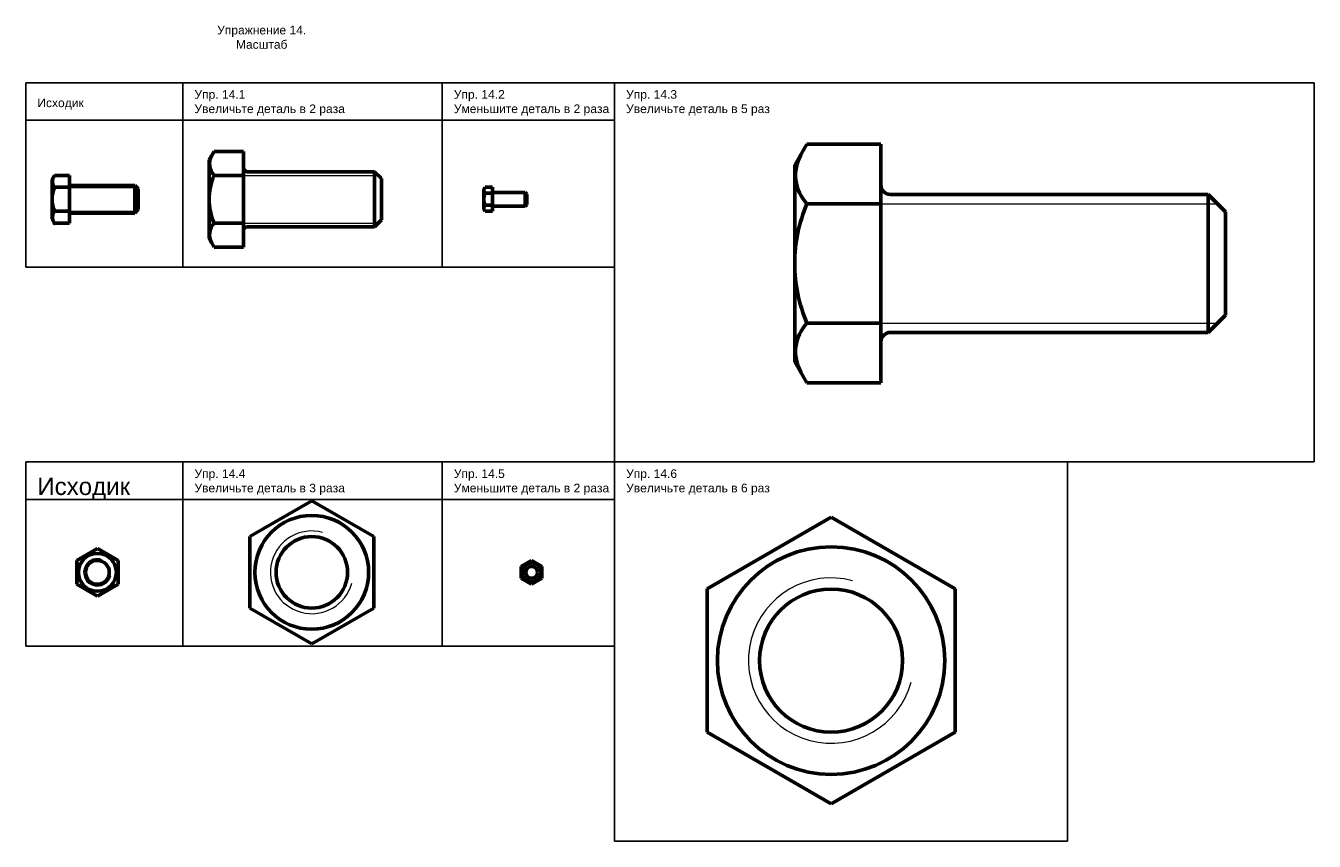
# Model space of a CAD drawing. Header units: millimetres. Extents: x 40378 to 41125, y 37125 to 37598.
import ezdxf

# ---------------------------------------------------------------- set-up
doc = ezdxf.new("R2010")
doc.units = ezdxf.units.MM
doc.linetypes.add('K5LT_BASIC', pattern=[0])
doc.linetypes.add('K5LT_THIN', pattern=[0])
doc.layers.add('0 VIEW0', color=7, linetype='Continuous')
doc.styles.get("Standard").update_dxf_attribs({"font": 'arial.ttf'})

# ---------------------------------------------------------------- blocks, each defined once
blk = doc.blocks.new('Болт М16')
at = {"layer": '0 VIEW0', "color": 0, "linetype": 'K5LT_BASIC', "lineweight": 60}
for p, q in [((-50, 11.4), (-48.58, 13.86)), ((-48.58, 13.86), (-40, 13.86)), ((-40, 13.86), (-40, 0)), ((-50, 0), (-50, 11.4)), ((-38.9, 8), (-2, 8)), ((-2, 8), (0, 6)), ((-2, 8), (-2, 0)), ((-48.58, 6.93), (-40, 6.93)), ((0, 6), (0, 0)), ((-50, 0), (-50, -11.4)), ((-40, -13.86), (-40, 0)), ((-2, -8), (-2, 0)), ((0, -6), (0, 0)), ((-48.58, -6.93), (-40, -6.93)), ((-2, -8), (0, -6)), ((-38.9, -8), (-2, -8)), ((-50, -11.4), (-48.58, -13.86)), ((-48.58, -13.86), (-40, -13.86))]:
    blk.add_line(p, q, dxfattribs=at)
at = {"layer": '0 VIEW0', "color": 0, "linetype": 'K5LT_THIN', "lineweight": 18}
for p, q in [((-40, 6.92), (-0.92, 6.92)), ((-40, -6.92), (-0.92, -6.92))]:
    blk.add_line(p, q, dxfattribs=at)
at = {"layer": '0 VIEW0', "color": 0, "linetype": 'K5LT_BASIC', "lineweight": 60}
for centre, radius, start, end in [((-45.02, 10.26), 4.88, 151.0192, 223.1636), ((-38.9, 9.1), 1.1, 180, 270), ((-32.37, 0), 17.63, 156.8627, 180), ((-32.37, 0), 17.63, 180, 203.1373), ((-45.02, -10.26), 4.88, 136.8364, 208.9808), ((-38.9, -9.1), 1.1, 90, 180)]:
    blk.add_arc(centre, radius, start, end, dxfattribs=at)

msp = doc.modelspace()

# ---------------------------------------------------------------- hatches: boundary and pattern name
h = msp.add_hatch(color=1)
h.dxf.hatch_style = 1
edge = h.paths.add_edge_path()
edge.add_arc((40394.42, 37483.41), 0.788, 359.64, 719.64)

# ---------------------------------------------------------------- linework, layer by layer
for p, q in [((40377.72, 37564.9), (40719.4, 37564.9)), ((40377.72, 37564.9), (40377.72, 37457.94)), ((40468.88, 37457.94), (40468.88, 37564.9)), ((40619.43, 37457.94), (40619.43, 37564.9)), ((40719.4, 37457.94), (40719.4, 37564.9)), ((41125.48, 37564.9), (40719.4, 37564.9)), ((40719.4, 37564.9), (40719.4, 37344.83)), ((41125.48, 37344.83), (41125.48, 37564.9)), ((40377.72, 37543.15), (40719.4, 37543.15)), ((40377.72, 37457.94), (40719.4, 37457.94)), ((40377.72, 37344.83), (40719.4, 37344.83)), ((40377.72, 37344.83), (40377.72, 37237.87)), ((40468.88, 37237.87), (40468.88, 37344.83)), ((40619.43, 37237.87), (40619.43, 37344.83)), ((40719.4, 37344.83), (41125.48, 37344.83)), ((40719.4, 37237.87), (40719.4, 37344.83)), ((41125.48, 37344.83), (40719.4, 37344.83)), ((40719.4, 37344.83), (40719.4, 37124.76)), ((40982.35, 37124.76), (40982.35, 37344.83)), ((40377.72, 37323.08), (40719.4, 37323.08)), ((40377.72, 37237.87), (40719.4, 37237.87)), ((40719.4, 37124.76), (40982.35, 37124.76))]:
    msp.add_line(p, q)
msp.add_circle((40394.42, 37483.41), 0.788)
at = {"layer": '0 VIEW0', "color": 0, "linetype": 'K5LT_BASIC', "lineweight": 60}
for p, q in [((40507.7, 37301.57), (40543.7, 37322.36)), ((40543.7, 37322.36), (40579.7, 37301.57)), ((40773.11, 37271.14), (40845.11, 37312.71)), ((40845.11, 37312.71), (40917.11, 37271.14)), ((40507.7, 37260), (40507.7, 37301.57)), ((40579.7, 37301.57), (40579.7, 37260)), ((40407.28, 37287.72), (40419.28, 37294.64)), ((40419.28, 37294.64), (40431.28, 37287.72)), ((40407.28, 37273.86), (40407.28, 37287.72)), ((40431.28, 37287.72), (40431.28, 37273.86)), ((40665.3, 37284.25), (40671.3, 37287.72)), ((40665.3, 37277.32), (40665.3, 37284.25)), ((40671.3, 37287.72), (40677.3, 37284.25)), ((40677.3, 37284.25), (40677.3, 37277.32)), ((40671.3, 37273.86), (40665.3, 37277.32)), ((40677.3, 37277.32), (40671.3, 37273.86)), ((40419.28, 37266.93), (40407.28, 37273.86)), ((40431.28, 37273.86), (40419.28, 37266.93)), ((40773.11, 37188), (40773.11, 37271.14)), ((40917.11, 37271.14), (40917.11, 37188)), ((40543.7, 37239.22), (40507.7, 37260)), ((40579.7, 37260), (40543.7, 37239.22)), ((40845.11, 37146.43), (40773.11, 37188)), ((40917.11, 37188), (40845.11, 37146.43))]:
    msp.add_line(p, q, dxfattribs=at)
for centre, radius, start, end in [((40543.7, 37280.79), 33, 0, 180), ((40543.7, 37280.79), 20.75, 0, 180), ((40419.28, 37280.79), 11, 0, 180), ((40845.11, 37229.57), 66, 0, 180), ((40419.28, 37280.79), 6.92, 0, 180), ((40671.3, 37280.79), 5.5, 0, 180), ((40671.3, 37280.79), 3.46, 0, 180), ((40419.28, 37280.79), 11, 180, 0), ((40419.28, 37280.79), 6.92, 180, 0), ((40543.7, 37280.79), 33, 180, 0), ((40543.7, 37280.79), 20.75, 180, 0), ((40671.3, 37280.79), 5.5, 180, 0), ((40671.3, 37280.79), 3.46, 180, 0), ((40845.11, 37229.57), 41.5, 0, 180), ((40845.11, 37229.57), 66, 180, 0), ((40845.11, 37229.57), 41.5, 180, 0)]:
    msp.add_arc(centre, radius, start, end, dxfattribs=at)
at = {"layer": '0 VIEW0', "color": 0, "linetype": 'K5LT_THIN', "lineweight": 18}
for centre, radius in [((40543.7, 37280.79), 24), ((40419.28, 37280.79), 8), ((40671.3, 37280.79), 4), ((40845.11, 37229.57), 48)]:
    msp.add_arc(centre, radius, 75, 345, dxfattribs=at)

# ---------------------------------------------------------------- block references
for p, xscale, yscale, zscale in [((40584.17, 37497.27), 2, 2, 2), ((41074, 37460.03), 5, 5, 5), ((40668.54, 37497.27), 0.5, 0.5, 0.5)]:
    msp.add_blockref('Болт М16', p, dxfattribs=dict(xscale=xscale, yscale=yscale, zscale=zscale))
msp.add_blockref('Болт М16', (40443, 37497.27))

# ---------------------------------------------------------------- texts
at = {"ltscale": 100, "attachment_point": 1}
for s, insert, char_height, width in [('\\pxqc;Упражнение 14. \\PМасштаб\\P', (40481.4, 37597.95), 5, 66.4691), ('\\pxql;Упр. 14.1\\PУвеличьте деталь в 2 раза\\P\\P\\P', (40475.59, 37560.62), 5, 104.9135), ('\\pxql;Упр. 14.2\\PУменьшите деталь в 2 раза\\P\\P\\P', (40626.14, 37560.62), 5, 97.6288), ('\\pxql;Упр. 14.3\\PУвеличьте деталь в 5 раз\\P\\P\\P', (40726.12, 37560.62), 5, 104.9135), ('\\pxql;Исходик\\P\\P\\P', (40384.43, 37555.74), 5, 66.4691), ('\\pxql;Исходик\\P\\P\\P', (40384.43, 37335.67), 10, 66.4691), ('\\pxql;Упр. 14.4\\PУвеличьте деталь в 3 раза\\P\\P\\P', (40475.59, 37340.55), 5, 104.9135), ('\\pxql;Упр. 14.5\\PУменьшите деталь в 2 раза\\P\\P\\P', (40626.14, 37340.55), 5, 97.6288), ('\\pxql;Упр. 14.6\\PУвеличьте деталь в 6 раз\\P\\P\\P', (40726.12, 37340.55), 5, 104.9135)]:
    msp.add_mtext(s, dxfattribs=dict(at, insert=insert, char_height=char_height, width=width))

doc.saveas('drawing.dxf')
